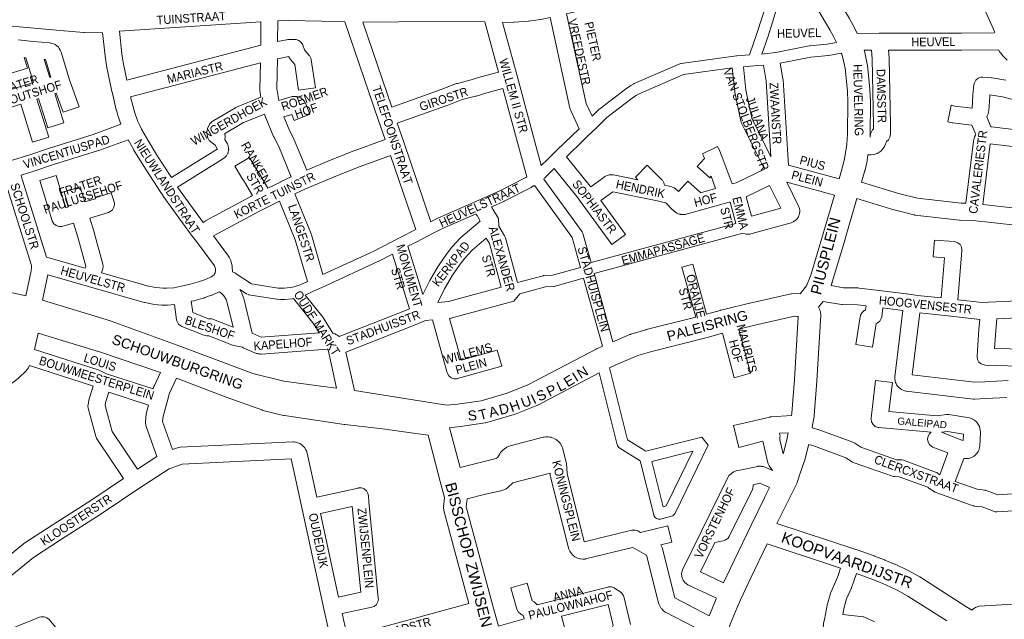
# Model space of a CAD drawing. Header units: metres. Extents: x 123817 to 142006, y 393105 to 406084.
# Tile 68 of 138: x 133728 to 134601, y 396003 to 396534. Entities that reach past the tile are written whole.
import ezdxf
from ezdxf.enums import TextEntityAlignment as Align

# ---------------------------------------------------------------- set-up
doc = ezdxf.new("R2010")
doc.units = ezdxf.units.M
doc.header["$MEASUREMENT"] = 0
doc.styles.add('Style-Arial', font='arial.ttf')

msp = doc.modelspace()

# ---------------------------------------------------------------- linework, layer by layer
at = {"color": 9, "linetype": 'Continuous', "lineweight": 0, "flags": 128}
for points in [[(134470.15, 396522.23), (134489.76, 396522.25), (134562.47, 396522.33), (134591.95, 396522.71), (134592.03, 396523.33), (134582.73, 396544.24), (134582.57, 396544.61), (134577.34, 396558.34), (134572.05, 396568.35), (134571.73, 396569.02), (134567.58, 396579.16), (134567.5, 396579.37), (134557.3, 396606.63), (134557.27, 396606.69), (134556.93, 396607.97), (134546.46, 396667.97), (134460.58, 396657.79), (134458.78, 396657.79), (134455.71, 396658.17), (134455.32, 396658.22), (134454.3, 396658.48), (134452.82, 396658.96), (134452.37, 396659.13), (134446.55, 396661.45)], [(134235.26, 396448.79), (134230.11, 396460.07), (134212.64, 396539.51), (134238.72, 396545.69), (134239.15, 396545.81), (134245.89, 396547.83), (134246.03, 396547.88), (134265.99, 396554.29), (134349.07, 396572.6), (134349.15, 396572.62), (134349.57, 396572.72), (134363.07, 396576.69), (134368.1, 396577.64), (134373.22, 396577.91), (134375.59, 396577.8), (134377.95, 396577.53), (134383.1, 396576.41), (134390.05, 396574.23), (134390.62, 396574.07), (134394.33, 396573.22), (134394.71, 396573.14), (134396.71, 396573.14)], [(133720.41, 396409.52), (133735.99, 396414.4), (133753.41, 396420.26), (133753.56, 396420.31), (133793.07, 396432.67), (133817.77, 396441.75), (133815.51, 396447.95), (133815.51, 396447.95), (133815.35, 396448.45), (133813.69, 396454.22), (133813.6, 396454.56), (133809.83, 396470.42), (133809.82, 396470.5), (133809.78, 396470.65), (133805.09, 396493.51), (133805.03, 396493.85), (133803.76, 396501.91), (133803.71, 396502.27), (133801.48, 396522.66), (133785.34, 396522.94), (133784.88, 396522.96), (133767.36, 396524.35), (133767.26, 396524.36), (133697.91, 396530.78)], [(133823.04, 396480.64), (133819.82, 396496.36), (133818.6, 396504.07), (133816.41, 396524.13), (133941.66, 396532.44), (133941.57, 396511.73), (133823.04, 396480.64)], [(133982.38, 396401.19), (134002.48, 396409.68), (134002.67, 396409.76), (134024.22, 396418.16), (134024.36, 396418.21), (134050.01, 396427.65), (134050.23, 396427.73), (134051.76, 396428.24), (134046.04, 396444.95), (134046.04, 396444.95), (134016.14, 396532.4), (133995.68, 396532.99), (133965.87, 396533.62), (133956.67, 396533.25), (133956.59, 396515.02), (133964.57, 396516.56), (133964.68, 396516.58), (133965.73, 396516.69), (133971.51, 396516.89), (133973.07, 396516.78), (133975.52, 396515.89), (133977.51, 396514.21), (133978.81, 396511.96), (133978.85, 396511.87), (133980.3, 396507.72), (133984.64, 396502.73), (133984.73, 396502.62), (133986.03, 396500.37), (133986.41, 396498.89), (133990.03, 396474.09), (133975.19, 396471.92), (133971.88, 396494.54), (133968.04, 396498.96), (133967.95, 396499.06), (133966.64, 396501.32), (133966.61, 396501.41), (133966.52, 396501.66), (133956.41, 396499.71), (133955.81, 396473.27), (133957.52, 396462.64), (133969.45, 396466.2), (133970.29, 396466.4), (133972.9, 396466.4), (133973.64, 396466.23), (133975.39, 396465.73), (133977.09, 396465.01), (133979.09, 396463.34), (133979.18, 396463.22), (133980.32, 396461.81), (133981.47, 396459.82), (133985.1, 396450.51), (133971.12, 396445.06), (133969.04, 396450.42), (133961.95, 396448.3), (133966.73, 396437.1), (133971.08, 396428.45), (133971.31, 396427.95), (133982.38, 396401.19)], [(134057.79, 396456.97), (134032.04, 396532.25), (134096, 396532.65), (134096.03, 396532.66), (134096.05, 396532.65), (134136.26, 396533.15), (134140.15, 396532.4), (134152.29, 396487.98), (134137.85, 396484.06), (134137.58, 396483.98), (134128.15, 396481.03), (134115.96, 396477.95), (134115.08, 396477.67), (134101.5, 396472.39), (134057.79, 396456.97)], [(134223.82, 396437.73), (134216.13, 396454.57), (134215.91, 396455.12), (134215.63, 396456.07), (134197.99, 396536.26), (134189.96, 396534.6), (134189.74, 396534.56), (134189.46, 396534.52), (134179.05, 396533.09), (134178.61, 396533.05), (134166.12, 396532.08), (134165.69, 396532.06), (134155.85, 396531.86), (134168.74, 396484.69), (134168.74, 396484.68), (134168.74, 396484.67), (134190.26, 396405.26)], [(133726.71, 396516.35), (133739.91, 396515.13), (133754.71, 396513.75), (133755.32, 396513.67), (133755.77, 396513.58), (133756.87, 396513.31), (133758.87, 396512.51), (133759.35, 396512.21), (133760.82, 396511.2), (133762.33, 396509.84), (133763.08, 396508.76), (133763.96, 396507.22), (133764.51, 396506.04), (133764.63, 396505.69), (133772.26, 396480.98), (133780.59, 396457.28), (133766.44, 396452.3), (133760.46, 396469.32), (133759.1, 396468.89), (133767.21, 396442.96), (133752.89, 396438.48), (133744.78, 396464.44), (133743.29, 396463.98), (133753.7, 396430.26), (133739.37, 396425.84), (133728.97, 396459.51), (133695.96, 396449.2)], [(134476.37, 396507.24), (134482.82, 396507.24), (134483.41, 396499.59), (134484.72, 396440.66), (134484.69, 396437.69), (134483.72, 396436.73), (134482.42, 396434.47), (134482.1, 396433.32), (134481.54, 396430.4)], [(134603.01, 396498.38), (134600.05, 396501.33), (134599.59, 396501.82), (134599.45, 396502), (134597.16, 396504.91), (134596.68, 396505.59), (134595.34, 396507.75), (134562.62, 396507.33), (134562.53, 396507.33), (134497.87, 396507.26), (134498.38, 396500.53), (134498.4, 396500.13), (134499.71, 396440.89), (134499.72, 396440.72), (134499.72, 396440.67), (134499.66, 396432.82), (134499.21, 396430.31), (134497.91, 396428.06), (134496.06, 396426.47), (134495.93, 396425.78), (134495.61, 396424.63), (134495.38, 396424.07), (134494.41, 396421.97), (134493.34, 396420.27), (134493.01, 396419.9), (134491.38, 396418.2), (134489.9, 396417.01), (134488.89, 396416.39), (134488.71, 396416.28), (134487.76, 396415.82), (134486.66, 396415.38), (134485.16, 396414.95), (134484.83, 396414.9), (134482.49, 396414.59), (134481.23, 396414.54), (134479.71, 396414.6)], [(133691.35, 396463.47), (133731.68, 396476.07), (133731.69, 396476.07), (133731.69, 396476.08), (133740.32, 396478.76), (133733.53, 396500.66), (133731.9, 396500.81), (133734.84, 396491.29), (133720.52, 396486.85)], [(133754.64, 396483.22), (133749.7, 396499.15), (133750.99, 396499.03), (133755.76, 396483.56), (133754.64, 396483.22)], [(133901.16, 396423.32), (133896, 396427.25), (133894.8, 396429.63), (133894.46, 396430.44), (133894.01, 396432.62), (133893.9, 396434.77), (133893.89, 396435.15), (133894.35, 396437.72), (133894.48, 396437.95), (133894.44, 396437.96), (133895.24, 396439.95), (133896.45, 396441.97), (133897.07, 396442.62), (133898.64, 396444.1), (133899.98, 396445.09), (133919.23, 396456.38), (133919.27, 396456.41), (133920.18, 396456.86), (133941.83, 396465.7), (133940.89, 396471.56), (133940.79, 396472.75), (133940.82, 396472.93), (133940.79, 396472.93), (133941.32, 396496.16), (133826.3, 396465.99), (133828.15, 396458.2), (133829.69, 396452.84), (133832.83, 396444.22), (133834.52, 396440.54), (133835.96, 396437.4), (133842.03, 396426.64), (133850.15, 396413.45), (133862.43, 396394.48)], [(134387.1, 396493.94), (134389.53, 396479.84), (134393.75, 396412.95)], [(134401.97, 396495.95), (134404.38, 396481.99), (134404.47, 396481.19), (134409.25, 396405.51), (134454.08, 396393.36)], [(134474.06, 396390.48), (134506.82, 396380.35), (134523.5, 396376.2), (134562.2, 396371.86), (134566.49, 396371.72), (134573.23, 396426.78), (134573.49, 396427.99), (134574.14, 396430.2), (134574.28, 396430.64), (134574.89, 396431.91), (134575.32, 396432.63), (134571.83, 396440.95), (134571.35, 396440.96), (134554.79, 396442.96), (134554.38, 396443.02), (134554.28, 396443.04), (134550.58, 396443.74), (134553.38, 396458.48), (134556.84, 396457.82), (134571.95, 396456), (134572.71, 396467.43), (134572.73, 396467.65), (134573.58, 396476.64), (134574, 396478.49), (134575.3, 396480.75), (134577.3, 396482.42), (134579.75, 396483.31), (134581.66, 396483.4), (134589.3, 396482.78), (134589.88, 396482.71), (134601.85, 396480.78)], [(134092.5, 396355.45), (134068.4, 396425.94), (134068.4, 396425.94), (134062.64, 396442.78), (134106.61, 396458.29), (134106.83, 396458.37), (134120.08, 396463.52), (134132.03, 396466.54), (134132.43, 396466.65), (134141.92, 396469.62), (134156.23, 396473.5), (134177.43, 396395.26)], [(134607.98, 396463.63), (134599.08, 396466.04), (134587.81, 396467.85), (134587.67, 396466.33), (134586.85, 396453.94), (134586.63, 396452.58), (134586.25, 396451.08), (134586.03, 396450.37), (134585.46, 396449.15), (134584.99, 396448.35), (134588.72, 396439.46), (134588.74, 396439.46), (134589.37, 396439.41), (134641.94, 396433.03)], [(133867.89, 396386.1), (133890.69, 396354.68), (133891.51, 396355.34), (133892.43, 396355.96), (133892.62, 396356.06), (133932.89, 396377.81), (133933.12, 396377.93), (133934.35, 396378.54), (133927.35, 396390.64), (133924.51, 396394.65), (133924.14, 396395.23), (133918.67, 396404.7), (133931.65, 396412.2), (133936.95, 396403.04), (133939.79, 396399.03), (133940.17, 396398.45), (133947.85, 396385.15), (133959.05, 396390.57), (133959.07, 396390.58), (133959.13, 396390.61), (133968.67, 396395.09), (133957.55, 396421.96), (133953.22, 396430.57), (133953.03, 396431), (133946.02, 396447.41), (133945.87, 396447.79), (133945.85, 396447.85), (133944.87, 396450.64), (133944.84, 396450.72), (133926.35, 396443.17), (133909.66, 396433.38), (133909.75, 396433.18), (133910.2, 396430.62), (133909.8, 396428.35)], [(133858.13, 396296.51), (133864.58, 396296.99), (133869.88, 396298.14), (133869.92, 396298.15), (133869.92, 396298.15), (133879.2, 396300.11), (133887.31, 396302.46), (133892.7, 396304.34), (133897.69, 396306.54), (133899.13, 396307.46), (133900.24, 396308.34), (133900.72, 396309.14), (133901.12, 396310.13), (133901.49, 396312.05), (133901.47, 396313.78), (133901.09, 396315.44), (133900.61, 396316.47), (133886.43, 396335.66), (133883.48, 396339.37), (133883.48, 396339.37), (133883.48, 396339.37), (133881.16, 396342.29), (133880.96, 396342.55), (133855.29, 396377.93), (133855.06, 396378.26), (133852.48, 396382.25), (133852.48, 396382.25), (133852.48, 396382.25), (133837.52, 396405.37), (133837.43, 396405.51), (133829.18, 396418.9), (133829.04, 396419.15), (133824.01, 396428.06), (133798.08, 396418.53), (133797.73, 396418.41), (133758.12, 396406.02), (133740.7, 396400.16), (133740.55, 396400.11), (133729.21, 396396.56), (133729.25, 396396.46), (133729.37, 396396.12), (133751.73, 396324.15), (133786.09, 396314.36), (133786.56, 396315.97), (133779.5, 396341.78), (133775.72, 396354.22), (133766.16, 396351.32), (133765.28, 396351.11), (133762.68, 396351.11), (133760.23, 396352), (133758.23, 396353.67), (133756.93, 396355.93), (133756.8, 396356.31), (133745.95, 396392.01), (133760.3, 396396.37), (133768.97, 396367.85), (133771.36, 396368.57), (133767.33, 396381.83), (133781.68, 396386.19), (133785.71, 396372.94), (133795.1, 396375.79), (133794.9, 396376.44), (133809.22, 396380.88), (133811.66, 396373.03), (133812, 396370.81), (133811.54, 396368.24), (133810.24, 396365.99), (133808.25, 396364.31), (133806.68, 396363.63), (133790.07, 396358.59), (133793.89, 396346.05), (133793.94, 396345.84), (133801.59, 396317.87), (133801.86, 396315.9), (133801.56, 396313.78), (133800.52, 396310.26), (133842.05, 396298.43), (133848.52, 396297.12), (133855.09, 396296.53), (133858.13, 396296.51)], [(134626.21, 396365.77), (134581.47, 396370.64), (134588.05, 396424.33), (134588.08, 396424.45), (134632.69, 396419.04), (134626.21, 396365.77)], [(134212.58, 396412.96), (134233.66, 396386.96), (134233.9, 396386.65), (134234.22, 396386.22), (134246, 396394.88), (134246.69, 396395.33), (134247.24, 396395.62), (134248.63, 396396.27), (134250.53, 396396.87), (134250.81, 396396.92), (134251.7, 396397.04), (134254.02, 396396.99), (134254.2, 396396.96), (134275.94, 396392.56), (134273.59, 396394.87), (134284.13, 396405.55), (134297.2, 396392.64), (134297.68, 396392.12), (134298.98, 396389.87), (134299.25, 396388.96), (134299.51, 396387.79), (134305.18, 396386.64), (134307.45, 396385.79), (134307.85, 396385.54), (134309.32, 396384.56), (134310.6, 396383.48), (134311.93, 396382.09), (134320.21, 396391.32), (134331.37, 396381.3), (134331.22, 396381.13), (134344.74, 396384.86), (134340.72, 396395.6), (134339.62, 396394.37), (134328.45, 396404.38), (134334.8, 396411.46), (134333.99, 396413.61), (134333.09, 396415.42), (134346.53, 396422.09), (134347.6, 396419.94), (134347.91, 396419.22), (134350.44, 396412.45), (134350.44, 396412.45), (134359.26, 396388.84), (134360.98, 396389.31), (134363.07, 396389.88), (134388.04, 396401.97)], [(133996.73, 396308.71), (133986.52, 396343.86), (133986.36, 396344.34), (133986.27, 396344.58), (133971.93, 396380.05), (133981.39, 396384.5), (134008.22, 396395.82), (134029.61, 396404.16), (134055.08, 396413.53), (134056.61, 396414.04), (134079.02, 396348.52)], [(134362.61, 396353.97), (134357.63, 396372.85), (134356.61, 396372.58), (134318.64, 396362.1), (134317.95, 396361.94), (134317.13, 396361.84), (134315.52, 396361.74), (134313.72, 396361.83), (134313.17, 396361.95), (134312.31, 396362.17), (134310.41, 396362.95), (134310.01, 396363.19), (134308.53, 396364.18), (134307.26, 396365.25), (134306.67, 396365.87), (134306.66, 396365.87), (134306.66, 396365.87), (134300.57, 396372.27), (134291.78, 396374.05), (134291.78, 396374.05), (134253.53, 396381.79), (134243.04, 396374.08), (134264.85, 396344.07), (134252.72, 396335.25), (134226.52, 396371.3), (134221.88, 396377.67), (134201.76, 396402.48)], [(133733.58, 396289.71), (133738.26, 396311.9), (133738.53, 396314.77), (133738.37, 396316.59), (133715.8, 396389.23), (133707.56, 396386.75), (133624.74, 396360.94), (133628.73, 396346.16), (133629, 396344.2), (133628.91, 396343.11), (133628.49, 396340.22), (133650.25, 396337.64), (133648.49, 396322.75), (133619.06, 396326.23), (133596.03, 396328.94), (133597.78, 396343.84), (133613.58, 396341.98), (133613.85, 396343.75), (133610.43, 396356.36), (133572.9, 396344.64)], [(134192.6, 396393.18), (134192.71, 396393.8)], [(134449.95, 396378.93), (134407.77, 396390.37), (134418.25, 396369.28), (134418.58, 396368.5), (134418.94, 396367.13), (134419.22, 396365.36), (134419.32, 396364.17), (134418.87, 396361.61), (134418.56, 396360.89), (134417.76, 396359.25), (134416.76, 396357.71), (134414.87, 396356.09), (134413.5, 396355.27), (134413.4, 396355.22), (134411.64, 396354.48), (134376.02, 396344.65), (134375.32, 396344.5), (134373.65, 396344.39), (134371.84, 396344.48), (134370.92, 396344.59), (134368.91, 396345.32)], [(134184.53, 396387.28), (134184.06, 396387.28), (134183.67, 396387.42)], [(134376.44, 396360.33), (134371.91, 396377.5), (134392.47, 396387.45), (134402.39, 396367.49), (134376.44, 396360.33)], [(133982.94, 396302.41), (133972.22, 396339.31), (133958.37, 396373.58), (133948.14, 396368.63), (133939.9, 396364.55), (133900.33, 396343.18), (133899.82, 396342.78), (133913.11, 396324.78), (133913.87, 396323.51), (133915.01, 396321.09), (133915.26, 396320.47), (133915.53, 396319.57), (133916.26, 396316.35), (133916.45, 396314.8), (133916.5, 396311.51), (133916.5, 396311.38), (133916.46, 396310.92)], [(134631.94, 396350.06), (134572.57, 396356.52), (134561.42, 396356.88), (134560.82, 396356.92), (134521.33, 396361.35), (134520.87, 396361.42), (134520.36, 396361.53), (134502.99, 396365.85), (134502.59, 396365.96), (134469.92, 396376.05)], [(134071.99, 396333.67), (134085.34, 396291.05), (134091.28, 396302.86), (134091.5, 396303.26), (134098.89, 396315.97), (134099.22, 396316.48), (134106.24, 396326.59), (134106.44, 396326.86), (134110.81, 396332.58), (134111.02, 396332.85), (134111.28, 396333.13), (134118.4, 396340.79), (134119.04, 396341.4), (134136.17, 396355.96), (134133.28, 396360.77), (134132.85, 396361.61), (134132.46, 396362.5)], [(134169.25, 396301.44), (134158.46, 396341.07), (134158.28, 396341.66), (134157.67, 396342.94), (134152.65, 396351.34), (134152.3, 396358.21), (134146.4, 396368.07), (134146.19, 396368.53)], [(134098.57, 396283.98), (134104.58, 396295.91), (134111.7, 396308.17), (134118.46, 396317.89), (134122.51, 396323.19), (134129.08, 396330.25), (134141.48, 396340.79), (134144.26, 396336.14), (134154.77, 396297.52), (134108.03, 396284.8), (134098.69, 396283.99), (134098.57, 396283.98)], [(134447.04, 396298.89), (134458.11, 396296.99), (134471.08, 396296.74), (134471.86, 396296.68), (134487.39, 396294.76), (134513.57, 396291.68), (134513.87, 396291.64), (134520.21, 396290.63), (134520.21, 396290.63), (134520.21, 396290.63), (134523.67, 396290.08), (134544.52, 396287.9), (134547.46, 396323.4), (134537.51, 396324.18), (134538.68, 396339.14), (134556.14, 396337.77), (134556.86, 396337.68), (134559.3, 396336.79), (134561.3, 396335.11), (134562.6, 396332.86), (134563.05, 396330.29), (134563.03, 396329.67), (134559.43, 396286.25), (134580.87, 396283.74), (134586.46, 396284.1), (134586.5, 396284.1), (134586.6, 396284.11), (134650.27, 396287.01)], [(134058.45, 396326.71), (134073.58, 396278.39), (134069.9, 396276.87), (134011, 396253.68)], [(133865.16, 396281.99), (133858.93, 396281.53), (133858.32, 396281.51), (133854.66, 396281.54), (133854.05, 396281.57), (133846.77, 396282.22), (133846.14, 396282.31), (133845.96, 396282.34), (133838.79, 396283.79), (133838.23, 396283.93), (133789.14, 396297.9), (133752.82, 396308.24), (133748.1, 396285.9)], [(133905.03, 396293.43), (133904.99, 396293.41), (133904.27, 396293.05), (133898.48, 396290.49), (133897.92, 396290.27), (133892.06, 396288.23), (133891.68, 396288.11), (133883.1, 396285.62), (133882.57, 396285.49), (133879.89, 396284.92)], [(134171.37, 396291.65), (134165.95, 396285.02), (134111.31, 396270.15), (134110.65, 396270), (134109.99, 396269.91), (134108.99, 396269.83), (134119.27, 396232.92), (134151.14, 396241.8), (134155.17, 396227.35), (134116.07, 396216.46), (134115.36, 396216.29), (134112.75, 396216.29), (134110.3, 396217.18), (134108.31, 396218.86), (134107.01, 396221.11), (134106.83, 396221.67), (134093.78, 396268.51), (134087.63, 396267.98), (134085.66, 396267.16), (134085.66, 396267.16), (134085.66, 396267.16), (134075.58, 396262.98), (134075.45, 396262.93), (134017.12, 396239.97), (134024.58, 396205.81)], [(134602.87, 396199.77), (134584.26, 396198.73), (134574.46, 396198.18), (134573.15, 396198.23), (134513.7, 396205.33), (134513.29, 396205.39), (134512.3, 396205.63), (134510.85, 396206.1), (134509.39, 396206.74), (134508.17, 396207.63), (134506.84, 396208.8), (134506.07, 396209.6), (134505.14, 396210.99), (134504.61, 396212.03), (134504.23, 396212.89), (134503.95, 396213.85), (134503.76, 396214.72), (134503.58, 396216.33), (134503.59, 396216.39), (134503.58, 396216.39), (134503.59, 396217.28), (134503.64, 396218.12), (134510.71, 396276.91), (134492.96, 396279), (134491.95, 396271.29), (134491.56, 396269.7), (134490.26, 396267.44), (134488.26, 396265.77), (134487.79, 396265.52), (134487.02, 396265.14), (134483.82, 396244.27), (134469, 396246.54), (134472.79, 396271.3), (134473.16, 396272.73), (134474.46, 396274.99), (134476.46, 396276.66), (134476.93, 396276.91), (134477.6, 396277.24), (134478.07, 396280.8), (134470.4, 396281.75), (134457.26, 396282.01), (134456.14, 396282.11), (134439.98, 396284.88)], [(134623.32, 396227.29), (134583.63, 396228.49), (134582.56, 396228.6), (134580.11, 396229.49), (134578.11, 396231.17), (134576.81, 396233.42), (134576.36, 396235.99), (134576.46, 396236.58), (134576.38, 396236.5), (134577.99, 396260.19), (134578.01, 396260.33), (134578.75, 396268.88), (134550.53, 396272.18), (134525.57, 396274.8), (134518.96, 396219.81), (134574.28, 396213.2)], [(134618.96, 396242.43), (134591.87, 396243.25), (134592.95, 396259.1), (134593.85, 396269.43), (134650.31, 396272), (134650.1, 396248.82), (134626.1, 396247.98), (134625.06, 396247.87), (134622.62, 396246.98), (134620.62, 396245.31), (134619.64, 396243.81), (134618.96, 396242.43)], [(134365.29, 396260.29), (134375.69, 396221.15), (134361.19, 396217.3), (134350.73, 396256.66)], [(133852.9, 396221.78), (133847.15, 396209.79), (133846.97, 396209.38), (133846.34, 396207.83), (133846.24, 396207.56), (133846.23, 396207.54), (133805, 396220.75), (133798.57, 396223.81), (133797.63, 396224.18), (133741.06, 396242.3)], [(134001.33, 396241.97), (134008.76, 396207.93)], [(133678.13, 396027.01), (133731.16, 396069.87), (133731.77, 396070.31), (133756.83, 396086.74), (133756.91, 396086.79), (133791.14, 396108.6), (133819.96, 396127.99), (133796.93, 396162.23), (133796.11, 396163.85), (133795.93, 396164.41), (133788.75, 396190.2), (133788.48, 396192.21), (133788.73, 396193.66), (133788.62, 396193.65), (133789.56, 396198.49), (133789.78, 396199.32), (133793.1, 396209.8), (133792.57, 396210.05), (133736.7, 396227.95)], [(133867.11, 396216.72), (133860.78, 396203.51), (133860.41, 396202.59), (133858.63, 396196.05), (133858.63, 396196.04), (133858.63, 396196.04), (133855.05, 396182.97), (133854.6, 396178.49), (133863.37, 396153.59), (133867.83, 396155.25), (133869.14, 396155.61), (133870.09, 396155.71), (133969.93, 396160.38), (133970.95, 396160.36), (133972.3, 396160.24), (133972.93, 396160.15), (133974.59, 396159.65), (133976.25, 396158.94), (133977.03, 396158.55), (133978.66, 396157.27), (133980.14, 396155.76), (133980.5, 396155.35), (133981.7, 396153.36), (133982.34, 396151.79), (133982.44, 396151.53), (133982.72, 396150.57), (133991.26, 396111.54), (134027.9, 396119.56), (134028.21, 396119.62), (134030.81, 396119.62), (134033.26, 396118.73), (134035.25, 396117.06), (134036.56, 396114.8), (134036.99, 396112.78), (134037.38, 396107.37), (134045.83, 396022.04), (134045.87, 396021.3), (134045.41, 396018.73), (134044.11, 396016.48), (134042.12, 396014.8), (134039.95, 396013.97), (134013.86, 396008.33), (134017.57, 395991.38)], [(134430.26, 396172.86), (134435.18, 396171.43), (134435.64, 396171.28), (134466.27, 396160.21), (134467.47, 396159.66), (134467.98, 396159.33), (134473.33, 396155.63), (134505.14, 396144.66), (134508.82, 396144.61), (134510.02, 396144.5), (134511.31, 396144.15), (134539.64, 396133.74), (134540.8, 396133.2), (134542.53, 396131.82), (134542.64, 396131.71), (134543.31, 396131.28), (134550.56, 396150.73), (134537.29, 396155.85), (134536.24, 396156.35), (134534.24, 396158.03), (134532.94, 396160.28), (134532.49, 396162.85), (134532.94, 396165.41), (134534.24, 396167.67), (134535.72, 396168.91), (134489.28, 396173.16), (134488.66, 396173.24), (134486.21, 396174.13), (134484.22, 396175.8), (134482.91, 396178.06), (134482.46, 396180.62), (134482.64, 396181.63), (134482.52, 396181.53), (134486.55, 396214.71), (134501.44, 396212.9), (134498.34, 396187.39), (134540.83, 396183.51), (134549.26, 396184.65), (134551.47, 396184.62), (134569.75, 396181.63), (134569.84, 396181.61), (134572.29, 396180.72), (134572.41, 396180.65), (134574.23, 396179.55), (134576.1, 396177.95), (134576.54, 396177.37), (134577.74, 396175.62), (134578.6, 396173.95), (134578.94, 396172.67), (134579.3, 396170.58), (134579.42, 396169.29), (134579.41, 396168.93), (134578.82, 396156.58), (134578.38, 396154.37), (134578.15, 396153.81), (134577.26, 396151.86), (134576.18, 396150.16), (134575.32, 396149.29), (134573.7, 396147.9), (134572.56, 396147.09), (134570.87, 396146.38), (134568.81, 396145.79), (134568.06, 396145.62), (134565.6, 396145.59), (134564.7, 396145.73), (134557.13, 396125.41), (134576.5, 396118.44), (134583.57, 396117.57), (134583.96, 396117.51), (134585.33, 396117.14), (134594.67, 396113.57), (134607.79, 396114.4)], [(134574.28, 396213.2), (134583.42, 396213.71), (134583.42, 396213.71), (134583.42, 396213.71), (134604.08, 396214.86)], [(133832.48, 396136.25), (133810.06, 396169.6), (133803.68, 396192.52), (133804.2, 396195.2), (133807.1, 396204.32), (133842.26, 396193.06), (133840.42, 396186.32), (133840.19, 396185.1), (133839.51, 396178.34), (133839.6, 396178.35), (133839.47, 396177.58), (133839.89, 396175.09), (133849.66, 396147.35), (133832.48, 396136.25)], [(134345.52, 396022.08), (134320.63, 396033.61), (134320.03, 396033.92), (134319.66, 396034.14), (134318.92, 396034.63), (134317.29, 396036.08), (134316.77, 396036.78), (134315.93, 396038.06), (134315.15, 396039.61), (134314.71, 396041.7), (134314.61, 396043.22), (134314.6, 396043.71), (134315.05, 396046.27), (134315.46, 396046.98), (134315.36, 396047), (134332.12, 396081.32), (134332.12, 396081.32), (134332.13, 396081.34), (134355.6, 396129.02), (134356.58, 396130.53), (134358.58, 396132.2), (134358.85, 396132.3), (134360.65, 396133.81), (134362.86, 396134.66), (134367.71, 396135.68), (134382.22, 396138.74), (134382.47, 396138.79), (134385.07, 396138.79), (134385.6, 396138.6), (134386.91, 396138.6), (134388.64, 396138.07), (134395.15, 396135.19), (134392.24, 396139.26), (134391.3, 396141.05), (134391.05, 396141.89), (134386.78, 396159.87), (134386.61, 396160.98), (134365.4, 396155.42), (134360.57, 396174.8), (134392.71, 396182.41), (134393.13, 396182.5), (134393.93, 396182.59), (134411.89, 396183.82)], [(134118.24, 396137.7), (134150.37, 396145.83), (134150.57, 396145.9), (134151.6, 396146.56), (134151.66, 396146.61), (134151.85, 396146.87), (134153.46, 396149.8), (134154.24, 396150.96), (134155.13, 396152.05), (134155.19, 396152.12), (134156.26, 396153.16), (134158.47, 396154.92), (134159.39, 396155.55), (134159.81, 396155.77), (134161.08, 396156.4), (134162.54, 396156.95), (134191.83, 396164.47), (134192.39, 396164.59), (134192.68, 396164.64), (134194.26, 396164.85), (134196.37, 396164.83), (134198.7, 396164.49), (134198.9, 396164.46), (134201.1, 396163.7), (134203.18, 396162.6), (134203.43, 396162.46), (134204.73, 396161.51), (134205.61, 396160.71), (134206.29, 396159.99), (134206.83, 396159.27), (134208.12, 396157.29), (134208.88, 396155.76), (134209.11, 396155.03), (134212.29, 396142.42), (134212.49, 396141.16), (134213.16, 396132.5), (134228.37, 396071.93), (134270.42, 396082.27), (134270.9, 396082.37), (134273.51, 396082.37), (134275.86, 396081.53), (134278.24, 396080.21), (134302.46, 396086.21), (134306.07, 396071.65), (134296.2, 396069.21), (134297.14, 396067.58), (134297.37, 396066.84), (134308.58, 396022.2), (134339.08, 396006.39)], [(134404.56, 396149.92), (134401.63, 396162.28), (134401.77, 396164.96), (134401.78, 396165.36), (134401.39, 396167.77), (134401.29, 396168.06), (134409.07, 396168.59)], [(134564.04, 396161.6), (134562.88, 396162.05), (134562.88, 396162.05), (134562.87, 396162.06), (134545.03, 396168.94), (134550.16, 396169.63), (134564.31, 396167.32), (134564.04, 396161.6)], [(134427.3, 396158.1), (134430.77, 396157.09), (134460.26, 396146.44), (134465.65, 396142.71), (134466.17, 396142.38), (134467.47, 396141.79), (134501.39, 396130.09), (134502.53, 396129.79), (134503.73, 396129.68), (134507.33, 396129.63), (134532.86, 396120.25), (134533.81, 396119.54), (134539.35, 396116.05), (134539.6, 396115.89), (134540.81, 396115.33), (134544.91, 396113.86), (134572.21, 396104.04), (134573.45, 396103.71), (134573.84, 396103.65), (134580.83, 396102.79), (134590.85, 396098.98), (134592.22, 396098.6), (134593.99, 396098.5), (134608.65, 396099.42)], [(134002.78, 395988.77), (133997.59, 396012.47), (133997.59, 396012.47), (133997.59, 396012.47), (133978.21, 396101), (133978.21, 396101), (133968.52, 396145.3), (133871.96, 396140.78), (133861.44, 396136.87), (133861.44, 396136.87), (133861.44, 396136.87), (133860.57, 396136.55), (133834.49, 396119.69), (133799.43, 396096.1), (133799.28, 396096), (133765.02, 396074.16), (133740.3, 396057.97), (133688.77, 396016.32)], [(134124.56, 396109.93), (134140.8, 396113.99), (134154.32, 396117.17), (134155.17, 396117.42), (134157.88, 396118.4), (134159.07, 396118.96), (134160.51, 396120.05), (134164.92, 396124.29), (134198.11, 396132.6), (134198.25, 396130.72), (134198.46, 396129.46), (134214.21, 396066.74), (134214.44, 396066), (134214.64, 396065.51), (134215.49, 396063.61), (134216.59, 396061.85), (134216.94, 396061.45), (134218.39, 396059.96), (134220.03, 396058.68), (134220.49, 396058.43), (134222.36, 396057.52), (134224.35, 396056.88), (134224.86, 396056.8), (134226.93, 396056.59), (134229.02, 396056.66), (134229.51, 396056.76), (134271.13, 396067), (134273.52, 396065.66), (134273.52, 396065.66), (134273.52, 396065.66), (134283.61, 396060.04), (134294.22, 396017.8), (134294.45, 396017.06), (134294.65, 396016.57), (134295.49, 396014.68), (134296.6, 396012.91), (134296.94, 396012.53), (134298.38, 396011.04), (134300.03, 396009.75), (134300.33, 396009.58), (134334.59, 395991.81)], [(134351.84, 396035.68), (134331.19, 396045.24), (134343.93, 396071.32), (134351.42, 396072.68), (134353.84, 396073.56), (134355.83, 396075.24), (134356.81, 396076.74), (134377.29, 396118.34), (134377.61, 396119.09), (134378.06, 396121.66), (134377.98, 396122.52), (134383.9, 396123.76), (134392.45, 396119.98)], [(134010.65, 396022.99), (133994.47, 396096.89), (134022.73, 396103.08), (134030.24, 396027.22), (134010.65, 396022.99)], [(134455.47, 396048.62), (134453.22, 396042.06), (134451.25, 396037.12), (134446.79, 396027.07), (134446.6, 396026.59), (134446.43, 396026.08), (134444.1, 396017.92), (134443.95, 396017.3), (134441.18, 396003.18), (134440.45, 396000.03), (134440.29, 395999.03), (134439.68, 395992.35), (134436.69, 395967.69), (134404.67, 395975.24), (134404.25, 395975.32), (134403.92, 395975.37), (134386.37, 395977.67), (134353.61, 395985.49)], [(134469.66, 396043.76), (134467.35, 396037.02), (134467.3, 396036.89), (134467.22, 396036.68), (134465.13, 396031.43), (134465.02, 396031.16), (134460.71, 396021.46), (134458.61, 396014.1), (134457.33, 396007.58), (134475.62, 396005.47), (134476.07, 396005.41), (134478.21, 396004.68), (134485.45, 396000.94)], [(134152.25, 395997.37), (134175.05, 396003.88), (134174.68, 396005.14), (134174.15, 396006.82), (134172.34, 396007.78), (134172.08, 396007.92), (134170.09, 396009.59), (134168.79, 396011.85), (134168.61, 396012.39), (134163.33, 396031.23), (134177.77, 396035.28), (134182.18, 396019.55), (134183.88, 396018.65), (134184.14, 396018.51), (134186.14, 396016.84), (134186.5, 396016.21), (134197.27, 396018.89), (134197.27, 396018.89), (134197.27, 396018.89), (134249.35, 396031.85), (134249.85, 396031.95), (134252.46, 396031.95), (134254.91, 396031.06), (134255.04, 396030.98), (134259.86, 396028.06), (134261.72, 396026.47), (134263.03, 396024.21), (134263.27, 396023.41), (134269.23, 395998.75)], [(134042.64, 395994.61), (134126.16, 396017.39)], [(134220.86, 395957.84), (134220.62, 395959.66), (134208.28, 396006.17), (134249.52, 396016.43), (134254.01, 395997.88), (134248.06, 395985.94), (134247.72, 395985.16), (134247.27, 395982.6), (134247.72, 395980.03), (134247.92, 395979.53), (134253.19, 395967.76), (134220.86, 395957.84)], [(134613.45, 396017.16), (134578.32, 396014.84), (134577.51, 396014.74), (134575.15, 396013.9), (134573.6, 396013.03), (134573.52, 396012.98), (134571.68, 396011.48)], [(133720.25, 395994.95), (133745.65, 396005.11), (133747.13, 396005.54), (133749.74, 396005.54), (133752.18, 396004.65), (133754.15, 396003.01), (133762.74, 395992.9), (133751.3, 395983.18), (133746.21, 395989.18), (133725.94, 395981.07)]]:
    msp.add_lwpolyline(points, dxfattribs=at)
at = {"color": 40, "linetype": 'Continuous', "lineweight": 0, "flags": 128}
for points in [[(134470.15, 396522.23), (134467.13, 396528.36), (134466.92, 396528.77), (134463.45, 396535.05), (134463.29, 396535.34), (134449.54, 396558.43), (134445.45, 396565.84), (134442.94, 396570.99), (134440.03, 396577.96), (134439.4, 396579.95), (134438.29, 396584.44), (134437.5, 396588.56), (134434.43, 396605.41), (134434.11, 396608.64), (134434.59, 396623.15), (134435.41, 396630.14), (134438.56, 396641.38), (134442.9, 396652.27), (134446.55, 396661.45)], [(134451.85, 396514.12), (134449.29, 396519.31), (134446.02, 396525.25), (134432.26, 396548.35), (134432.1, 396548.64), (134427.82, 396556.41), (134427.59, 396556.85), (134424.84, 396562.47), (134424.6, 396563.01), (134421.4, 396570.67), (134421.23, 396571.11), (134421.08, 396571.53), (134420.23, 396574.24), (134420.07, 396574.83), (134419.41, 396577.46)], [(134456.09, 396504.73), (134456.45, 396503.79), (134457.47, 396500.67), (134459.46, 396491.32), (134461.54, 396471.16), (134461.95, 396461.51), (134461.71, 396433.22), (134460.86, 396423.66), (134458.91, 396410.97), (134457.73, 396406.11), (134454.08, 396393.36)], [(134476.37, 396507.24), (134476.65, 396506.37), (134476.92, 396505.35), (134479.14, 396494.97), (134479.3, 396493.91), (134481.47, 396472.91), (134481.51, 396472.31), (134481.95, 396462.1), (134481.95, 396461.68), (134481.95, 396461.59), (134481.71, 396432.65), (134481.67, 396431.86), (134481.54, 396430.4)], [(134479.71, 396414.6), (134478.62, 396407.5), (134478.45, 396406.66), (134477.12, 396401.19), (134477.01, 396400.79), (134474.06, 396390.48)], [(134336.79, 396273.53), (134348.69, 396276.85), (134349.04, 396276.94), (134353.08, 396277.92), (134353.08, 396277.92), (134353.08, 396277.92), (134374.89, 396283.18), (134375.02, 396283.21), (134411.57, 396291.52), (134412.05, 396291.62), (134414.35, 396291.75), (134419.54, 396291.46), (134425.39, 396298.63), (134429.12, 396307.94), (134440.46, 396345.76), (134449.95, 396378.93)], [(134469.92, 396376.05), (134459.67, 396340.2), (134459.63, 396340.08), (134448.15, 396301.76), (134447.97, 396301.21), (134447.85, 396300.91), (134447.04, 396298.89)], [(133572.9, 396344.64), (133575.85, 396326.42), (133575.88, 396326.2), (133577.99, 396311.14), (133688.7, 396297.59), (133688.89, 396297.57), (133715.5, 396293.81), (133715.84, 396293.75), (133716.33, 396293.65), (133733.58, 396289.71)], [(133748.1, 396285.9), (133808.47, 396267.66), (133809.01, 396267.48), (133870.83, 396244.93), (133870.92, 396244.9), (133934.76, 396220.95), (133962.05, 396214.21), (133994.83, 396209.68), (134008.76, 396207.93)], [(134439.98, 396284.88), (134435.9, 396279.87), (134436.91, 396277.83), (134437.36, 396276.79), (134437.96, 396273.37), (134437.94, 396272.77), (134434.43, 396214.41), (134434.43, 396214.26), (134432.16, 396183.91), (134432.04, 396182.95), (134430.7, 396175.21), (134430.68, 396175.13), (134430.67, 396175.06), (134430.26, 396172.86)], [(134253.68, 396249.17), (134268.63, 396255.5), (134269.18, 396255.66), (134269.67, 396255.87), (134282.8, 396259.79), (134283.22, 396259.9), (134327.12, 396270.96)], [(134365.29, 396260.29), (134379.51, 396263.72), (134414.63, 396271.71), (134417.7, 396271.53), (134417.82, 396271.3), (134414.48, 396215.68), (134412.25, 396185.88), (134411.89, 396183.82)], [(133741.06, 396242.3), (133744.26, 396256.64), (133799.74, 396239.86), (133852.9, 396221.78)], [(134350.73, 396256.66), (134337.35, 396252.92), (134337.16, 396252.88), (134337.1, 396252.86), (134288.31, 396240.56), (134275.92, 396236.86), (134255.71, 396228.31), (134250.65, 396226.05)], [(134244.41, 396245.16), (134239.45, 396242.94), (134238.99, 396242.71), (134238.91, 396242.68), (134178.28, 396210.99), (134159.99, 396203.63), (134136.98, 396196.86), (134116, 396193.93), (134106.55, 396192.87), (134097.23, 396194.34), (134024.58, 396205.81)], [(133639.99, 396109.71), (133646.46, 396121.07), (133646.61, 396121.34), (133657.96, 396142.76), (133674.62, 396172.76), (133676.3, 396175.33), (133676.3, 396175.33), (133676.3, 396175.33), (133677.38, 396176.99), (133680.29, 396180.7), (133683.52, 396184.16), (133686.96, 396187.29), (133726.6, 396216.69), (133727.56, 396217.51), (133733.75, 396223.45), (133734.49, 396224.24), (133735.68, 396226), (133736.7, 396227.95)], [(133867.11, 396216.72), (133910.95, 396200.15), (133911.08, 396200.1), (133942.59, 396188.68), (133943.58, 396188.37), (133961.75, 396183.86), (133962.43, 396183.71), (133962.71, 396183.67), (134015.69, 396175.87), (134015.72, 396175.87), (134016.02, 396175.83), (134049.45, 396172.06), (134089.65, 396166.39), (134090.06, 396166.39), (134100.76, 396125.47), (134100.76, 396125.47), (134100.76, 396125.47), (134104.17, 396112.45), (134104.17, 396112.45), (134104.17, 396112.45), (134104.55, 396110.98), (134103.69, 396103.36), (134103.82, 396103.37), (134103.62, 396102.23), (134103.97, 396099.62), (134126.16, 396017.39)], [(134118.24, 396137.7), (134109, 396173.02), (134118.37, 396174.07), (134118.64, 396174.11), (134140.48, 396177.16), (134140.83, 396177.21), (134141.92, 396177.47), (134166.1, 396184.58), (134167, 396184.9), (134186.2, 396192.62), (134187.11, 396193.03), (134241.49, 396221.46)], [(134409.07, 396168.59), (134407.72, 396162.21), (134404.85, 396150.75), (134404.56, 396149.92)], [(134427.3, 396158.1), (134427.26, 396157.9), (134427.17, 396157.53), (134424.14, 396145.42), (134423.85, 396144.49), (134419.05, 396131.04), (134416.98, 396124.52), (134416.85, 396124.14), (134416.39, 396123.07), (134413.91, 396118.15), (134406.22, 396102.82), (134399.11, 396088.2), (134468.95, 396065.24), (134469.05, 396065.2), (134469.19, 396065.16), (134485.32, 396059.42), (134485.6, 396059.31), (134494.4, 396055.88), (134494.6, 396055.8), (134503.32, 396052.18), (134503.7, 396052.01), (134514.19, 396047.14), (134514.8, 396046.84), (134525.06, 396041.2), (134525.24, 396041.1), (134525.62, 396040.87), (134566.57, 396014.74), (134571.68, 396011.48)], [(134392.45, 396119.98), (134388.32, 396111.74), (134388.26, 396111.62), (134376.12, 396086.64), (134376.11, 396086.61), (134376.1, 396086.6), (134357.86, 396048.63), (134357.81, 396048.52), (134351.84, 396035.68)], [(134124.56, 396109.93), (134123.77, 396102.99), (134147.42, 396015.38), (134147.42, 396015.38), (134147.43, 396015.37), (134152.25, 395997.37)], [(134353.61, 395985.49), (134354.53, 395989.03), (134355.34, 395991.59), (134357.91, 395999.63), (134363.7, 396013.75), (134366.82, 396020.46), (134366.82, 396020.46), (134366.82, 396020.46), (134375.92, 396040.03), (134390.33, 396070.03), (134455.47, 396048.62)], [(134469.66, 396043.76), (134478.47, 396040.63), (134487.03, 396037.28), (134495.47, 396033.78), (134505.46, 396029.15), (134515.14, 396023.83), (134549.5, 396001.91)], [(134339.08, 396006.39), (134339.11, 396006.48), (134339.25, 396006.85), (134345.28, 396021.55), (134345.47, 396021.97), (134345.52, 396022.08)]]:
    msp.add_lwpolyline(points, dxfattribs=at)
at = {"color": 111, "linetype": 'Continuous', "lineweight": 0, "flags": 128}
for points in [[(134235.26, 396448.79), (134241.63, 396454.95), (134242.05, 396455.32), (134264.79, 396472.78), (134265.03, 396472.96), (134269.21, 396475.79), (134269.52, 396475.99), (134269.59, 396476.03), (134272.21, 396477.48), (134272.65, 396477.7), (134312.87, 396495.14), (134313.99, 396495.47), (134314.18, 396495.5), (134363.3, 396502.22), (134363.34, 396502.22), (134363.61, 396502.26), (134374.88, 396503.08), (134381.68, 396522.84), (134389.52, 396547.54), (134393.15, 396559.97), (134396.71, 396573.14)], [(134451.85, 396514.12), (134443.48, 396512.56), (134427.99, 396511.17), (134427.56, 396511.11), (134427.48, 396511.1), (134398.16, 396505.39), (134387.88, 396504.03), (134385.73, 396503.87), (134391.15, 396519.64), (134391.19, 396519.75), (134399.07, 396544.57), (134399.1, 396544.68), (134402.76, 396557.21), (134402.79, 396557.31), (134407.61, 396575.15)], [(134456.09, 396504.73), (134445.08, 396502.68), (134445.03, 396502.67), (134444.61, 396502.62), (134429.14, 396501.23), (134401.97, 396495.95)], [(134393.75, 396412.95), (134376.75, 396447.16), (134371.53, 396471.89), (134369.46, 396492.66), (134378.9, 396493.35), (134387.1, 396493.94)], [(134388.04, 396401.97), (134367.51, 396443.28), (134367.29, 396443.79), (134367.1, 396444.47), (134361.69, 396470.09), (134361.61, 396470.62), (134359.51, 396491.61), (134316.22, 396485.69), (134276.85, 396468.62), (134274.64, 396467.39), (134270.76, 396464.76), (134248.37, 396447.56), (134239.19, 396438.68), (134231.29, 396431.04), (134227.69, 396427.57), (134212.58, 396412.96)], [(134190.26, 396405.26), (134195.66, 396410.5), (134196.55, 396411.36), (134204.45, 396419.01), (134223.82, 396437.73)], [(133909.8, 396428.35), (133912.06, 396424.47), (133912.44, 396423.66), (133912.5, 396423.5), (133912.89, 396422.28), (133913.13, 396421.02), (133913.2, 396419.74), (133913.21, 396419.45), (133913.11, 396418.46), (133912.86, 396417.2), (133912.65, 396416.48), (133912.44, 396415.99), (133911.87, 396414.83), (133911.22, 396413.83), (133911.16, 396413.76), (133910.32, 396412.8), (133909.54, 396412.07), (133908.86, 396411.56), (133908.5, 396411.32), (133867.89, 396386.1)], [(133901.16, 396423.32), (133903.15, 396419.9), (133903.18, 396419.82), (133903.12, 396419.76), (133903.04, 396419.7), (133862.43, 396394.48)], [(134201.76, 396402.48), (134193.34, 396394.32), (134192.79, 396393.86), (134192.71, 396393.8)], [(134177.43, 396395.26), (134176.43, 396394.57), (134152.97, 396382.43), (134140.31, 396376.87), (134130.23, 396372.45), (134098.55, 396358.54), (134098.27, 396358.41), (134092.5, 396355.45)], [(134192.6, 396393.18), (134226.37, 396346.44), (134227.02, 396345.22), (134227.14, 396344.86), (134234.3, 396319.19), (134362.61, 396353.97)], [(134183.67, 396387.42), (134181.85, 396386.17), (134181.51, 396385.95), (134181.31, 396385.84), (134157.43, 396373.47), (134157.14, 396373.33), (134146.19, 396368.53)], [(134169.25, 396301.44), (134191.77, 396307.57), (134192.21, 396307.67), (134192.89, 396307.74), (134200.31, 396308.03), (134225.11, 396314.94), (134217.75, 396341.31), (134184.53, 396387.28)], [(134071.99, 396333.67), (134079.28, 396337.42), (134084.84, 396340.27), (134094.55, 396345.26), (134102.7, 396349.45), (134132.46, 396362.5)], [(134079.02, 396348.52), (134066.25, 396341.96), (134056.54, 396336.98), (134041.25, 396329.12), (133996.73, 396308.71)], [(134253.68, 396249.17), (134236.98, 396309.56), (134368.91, 396345.32)], [(134058.45, 396326.71), (134045.72, 396320.18), (134045.52, 396320.08), (133998.36, 396298.45), (133988.36, 396293.89), (133980.9, 396290.5), (133996.91, 396270.52), (133997.24, 396270.06), (134005.65, 396256.76)], [(133982.94, 396302.41), (133976.43, 396299.45), (133971.26, 396297.73), (133967.83, 396297.01), (133962.39, 396296.48), (133959.81, 396296.49), (133957.2, 396296.68), (133933.51, 396300.5), (133919.07, 396309.95), (133918.83, 396310.1), (133917.68, 396310.58), (133916.46, 396310.92)], [(134327.12, 396270.96), (134314.8, 396315.06), (134324.43, 396317.76), (134336.79, 396273.53)], [(134244.41, 396245.16), (134227.78, 396305.31), (134202.43, 396298.24), (134201.96, 396298.13), (134201.28, 396298.06), (134193.84, 396297.77), (134171.37, 396291.65)], [(133993.63, 396257.06), (133988.94, 396264.48), (133970.59, 396287.37), (133969.62, 396287.17), (133969.46, 396287.13), (133969.07, 396287.08), (133963.1, 396286.51), (133962.6, 396286.48), (133959.6, 396286.49), (133959.27, 396286.51), (133956.28, 396286.72), (133955.83, 396286.77), (133930.87, 396290.8), (133930.8, 396290.81), (133929.17, 396291.4), (133928.93, 396291.55), (133923.2, 396295.3)], [(134250.65, 396226.05), (134266.72, 396162.24), (134283.02, 396152.16), (134332.37, 396164.6), (134338.09, 396157.57), (134308.8, 396097.19), (134308.13, 396096.16), (134306.8, 396095.04), (134305.52, 396094.52), (134295.98, 396092.13), (134295.63, 396092.05), (134293.89, 396092.05), (134292.26, 396092.65), (134290.93, 396093.77), (134290.06, 396095.27), (134289.91, 396095.76), (134277.84, 396143.61), (134259.73, 396154.8), (134258.53, 396155.84), (134257.67, 396157.35), (134257.52, 396157.84), (134241.49, 396221.46)], [(134298.39, 396103.05), (134288.26, 396143.17), (134324.41, 396152.28), (134300.82, 396103.66), (134298.39, 396103.05)]]:
    msp.add_lwpolyline(points, dxfattribs=at)
at = {"color": 191, "linetype": 'Continuous', "lineweight": 0, "flags": 128}
for points in [[(133905.03, 396293.43), (133907.33, 396291.38), (133908.8, 396289.89), (133909.51, 396288.99), (133910.99, 396286.45), (133912.02, 396283.51), (133917.29, 396262.02), (133899.78, 396268.92), (133898.33, 396269.33), (133897.03, 396269.45), (133895.4, 396269.45), (133881.31, 396274.95), (133879.89, 396284.92)], [(133923.2, 396295.3), (133924.32, 396293.37), (133924.88, 396292.17), (133924.91, 396292.08), (133926.3, 396288.12), (133926.5, 396287.44), (133934.05, 396256.68), (133942.09, 396253.25), (133993.63, 396257.06)], [(134001.33, 396241.97), (134001.12, 396242.37), (134000.95, 396242.48), (134000.35, 396242.51), (133942.35, 396238.23), (133941.4, 396238.22), (133940.4, 396238.28), (133939.49, 396238.38), (133938.64, 396238.58), (133937.78, 396238.84), (133937, 396239.12), (133926.56, 396243.56), (133925.75, 396243.97), (133925.72, 396243.98), (133925.41, 396244.17), (133917.77, 396245.81), (133916.6, 396246.17), (133895.6, 396254.45), (133893.99, 396254.45), (133892.68, 396254.56), (133891.26, 396254.96), (133871.78, 396262.57), (133870.76, 396263.06), (133868.76, 396264.73), (133867.46, 396266.99), (133867.08, 396268.49), (133865.16, 396281.99)], [(134005.65, 396256.76), (134006.35, 396256.52), (134007.51, 396256.02), (134008.3, 396255.63), (134008.92, 396255.23), (134010.7, 396253.95), (134011, 396253.68)]]:
    msp.add_lwpolyline(points, dxfattribs=at)

# ---------------------------------------------------------------- texts
at = {"color": 8, "style": 'Style-Arial', "width": 0.909091}
for s, rotation, p in [('TUINSTRAAT', 3.7668, (133880.06, 396535.84)), ('VREEDESTR', 282.40633, (134223.95, 396505.82)), ('PIETER', 282.40633, (134235.94, 396515.13)), ('HEUVEL', 1.25152, (134418.76, 396522.45)), ('HEUVEL', 0.35967, (134537.67, 396514.7)), ('MARIASTR', 13.8862, (133883.31, 396487.48)), ('WILLEM II STR', 285.7707, (134165.68, 396466.96)), ('VAN STOLBERGSTR', 290.78577, (134371.83, 396445.93)), ('HEUVELRING', 271.2835, (134471.24, 396463.11)), ('DAMSSTR', 271.37666, (134491.7, 396466.79)), ('ZWAANSTR', 273.0781, (134397.78, 396451.35)), ('ROEMER', 19.38124, (133980.4, 396464.12)), ('TELEFOONSTRAAT', 288.4676, (134058.35, 396432.15)), ('GIROSTR', 18.6216, (134103.73, 396464.02)), ('WINGERDHOEK', 29.25499, (133913.39, 396444.27)), ('HOF', 19.38124, (133981.9, 396453.7)), ('JULIANA', 289.57323, (134381.68, 396447)), ('CAVALERIESTR', 83.0384, (134577.23, 396399.45)), ('VINCENTIUSPAD', 16.82318, (133769.48, 396417.34)), ('NIEUWLANDSTRAAT', 302.91346, (133858.58, 396386.63)), ('RANKEN', 300.02029, (133937.38, 396407.59)), ('PIUS', 345.22457, (134430.62, 396407.42)), ('KORTE TUINSTR', 26.58398, (133953.84, 396378.71)), ('STR', 300.24187, (133936.74, 396389.38)), ('PLEIN', 345.22457, (134425.93, 396393.61)), ('PAULUSSEHOF', 17.84545, (133784.05, 396377.06)), ('FRATER', 17.84545, (133781.58, 396386.81)), ('SOPHIASTR', 307.64085, (134237.41, 396368.65)), ('HENDRIK', 348.27649, (134278.19, 396384.45)), ('SCHOOLSTR', 287.63775, (133732.52, 396360.38)), ('HEUVELSTRAAT', 24.6403, (134135.71, 396369.82)), ('HOF', 14.5716, (134335.73, 396374.7)), ('EMMA', 283.92449, (134366.74, 396363.14)), ('LANGESTR', 288.35007, (133977.69, 396345.49)), ('STR', 283.92449, (134354.8, 396358.63)), ('ALEXANDER', 285.91598, (134155.35, 396322.62)), ('EMMAPASSAGE', 15.9501, (134298.13, 396331.13)), ('MONUMENT', 286.21485, (134073.26, 396307.52)), ('KERKPAD', 52.21831, (134110.28, 396318.01)), ('STADHUISPLEIN', 285.76383, (134236.51, 396295.65)), ('STR', 286.21485, (134143.71, 396316.36)), ('HEUVELSTR', 344.10824, (133792.94, 396304.62)), ('STR', 286.21485, (134063.44, 396305.03)), ('ORANJE', 284.638, (134327.14, 396289.48)), ('OUDE', 302.58032, (133981.34, 396281.42)), ('STR', 284.638, (134318.13, 396287.2)), ('HOOGVENSESTR', 354.1167, (134530.57, 396281.83)), ('STADHUISSTR', 20.5315, (134050.07, 396261.6)), ('BLESHOF', 341.34803, (133896.55, 396261.46)), ('MARKT', 302.27672, (134000, 396252.46)), ('MAURITS', 284.638, (134372.45, 396243.17)), ('KAPELHOF', 4.22928, (133961.33, 396247.2)), ('HOF', 284.638, (134362.72, 396240.74)), ('WILLEMS', 15.42407, (134125.22, 396238.81)), ('BOUWMEESTERPLEIN', 342.56093, (133796.22, 396217)), ('LOUIS', 342.56093, (133799.24, 396230.91)), ('PLEIN', 15.42407, (134128.05, 396227.65)), ('CLERCXSTRAAT', 339.9342, (134522.54, 396132.03)), ('KONINGSPLEIN', 284.28521, (134212.4, 396108.26)), ('KLOOSTERSTR', 33.3578, (133778.02, 396091.35)), ('VORSTENHOF', 63.8782, (134343.97, 396088.62)), ('OUDEDIJK', 281.7538, (133992.77, 396072.99)), ('ZWIJSENPLEIN', 275.60788, (134034.64, 396066.4)), ('ANNA', 14.04962, (134214.04, 396025.9)), ('PAULOWNAHOF', 14.04962, (134216.16, 396015.93)), ('STADSTR', 15.1285, (134070.2, 395995.63))]:
    msp.add_text(s, height=7.7, rotation=rotation, dxfattribs=at).set_placement(p, align=Align.MIDDLE_CENTER)
at = {"style": 'Style-Arial'}
for s, height, rotation, p in [('PIUSPLEIN', 9.6, 75.40892, (134442.12, 396325.05)), ('PALEISRING', 8.8, 15.2898, (134337.36, 396263.41)), ('SCHOUWBURGRING', 8.8, 340.3146, (133867.96, 396231.23)), ('BISSCHOP ZWIJSENSTR', 9.6, 284.31925, (134129.28, 396047.46)), ('KOOPVAARDIJSTR', 9.6, 340.14772, (134461.17, 396055.79))]:
    msp.add_text(s, height=height, rotation=rotation, dxfattribs=at).set_placement(p, align=Align.MIDDLE_CENTER)
for s, rotation, p in [('N', 31.94593, (134229.09, 396218.21)), ('E', 31.94593, (134217.12, 396210.74)), ('I', 31.94593, (134222.61, 396214.17)), ('S', 25.70622, (134192.1, 396197.73)), ('P', 25.70622, (134201.14, 396202.08)), ('L', 25.70622, (134209.62, 396206.16)), ('H', 20.00607, (134168.22, 396188.2)), ('U', 20.00607, (134178.36, 396191.89)), ('I', 25.70622, (134185.21, 396194.41)), ('S', 4.27497, (134129.47, 396179.49)), ('T', 14.3074, (134139.51, 396180.54)), ('A', 14.3074, (134148.95, 396182.95)), ('D', 14.3074, (134158.26, 396185.32))]:
    msp.add_text(s, height=8.8, rotation=rotation, dxfattribs=at).set_placement(p, align=Align.CENTER)
at = {"color": 8, "style": 'Style-Arial'}
msp.add_text('GALEIPAD', height=6.3, rotation=355.309, dxfattribs=at).set_placement((134527.75, 396177.26), align=Align.MIDDLE_CENTER)
at = {"color": 8, "char_height": 7.7, "attachment_point": 5, "rotation": 17.23685, "style": 'Style-Arial'}
for s, insert in [('\\H1x;\\W0.909091;FRATER', (133725.4, 396476.29)), ('\\H1x;\\W0.909091;ROMBOUTSHOF', (133728.07, 396465.74))]:
    msp.add_mtext(s, dxfattribs=dict(at, insert=insert))

doc.saveas('drawing.dxf')
